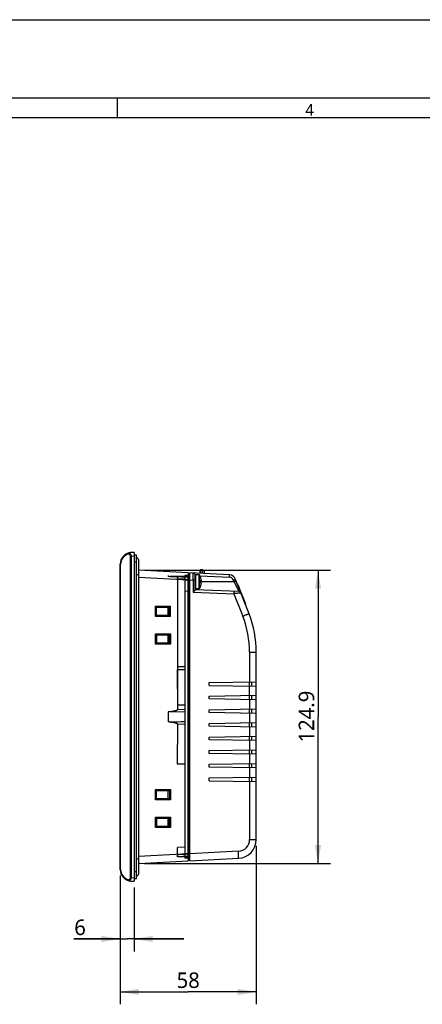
# Model space of a CAD drawing. Header units: inches. Extents: x 0 to 39, y 0 to 27.6.
# Tile 16 of 25: x 19.7 to 26.4, y 11.1 to 27.6. Entities that reach past the tile are written whole.
import ezdxf

# ---------------------------------------------------------------- set-up
doc = ezdxf.new("R2010")
doc.units = ezdxf.units.IN
doc.header["$LTSCALE"] = 2.143701
doc.header["$MEASUREMENT"] = 0
doc.layers.get('0').update_dxf_attribs({"linetype": 'CONTINUOUS'})
for name, color, linetype in [('PRT0001-SHAPE', 7, 'CONTINUOUS'), ('TOPRX05-DIM', 7, 'CONTINUOUS'), ('TOPRX05-FORMAT', 7, 'CONTINUOUS')]:
    doc.layers.add(name, color=color, linetype=linetype)
doc.styles.add('TEXTSTYLE_2', font='gothic.ttf')
doc.styles.add('TEXTSTYLE_3', font='malgun.ttf')
doc.dimstyles.new('DIMSTYLE_2', dxfattribs={"dimtxt": 0.260417, "dimasz": 0.3125, "dimexe": 0.125, "dimexo": 0.0625, "dimgap": 0.039062, "dimtad": 1, "dimdec": 1, "dimzin": 4, "dimdsep": 46, "dimtxsty": 'TEXTSTYLE_3', "dimblk": '_FILLED', "dimblk1": '_FILLED', "dimblk2": '_FILLED', "dimcen": 0.09, "dimadec": 5, "dimazin": 1, "dimtfac": 1, "dimtdec": 5, "dimtofl": 0, "dimtmove": 0, "dimatfit": 3, "dimldrblk": '_FILLED', "dimfxl": 1, "dimtolj": 1, "dimtzin": 4, "dimarcsym": 0})

# ---------------------------------------------------------------- blocks, each defined once
blk = doc.blocks.new('_FILLED')
at = {"color": 0, "linetype": 'BYBLOCK'}
blk.add_solid([(0, 0), (-1, 0.167), (-1, -0.167)], dxfattribs=at)
blk = doc.blocks.new('*D3')
at = {"layer": 'TOPRX05-DIM', "color": 2, "linetype": 'CONTINUOUS'}
for p, q in [((21.37, 13.213), (21.37, 11.942)), ((21.606, 13.014), (21.606, 11.942)), ((21.37, 12.151), (20.595, 12.151)), ((20.595, 12.151), (21.488, 12.151)), ((22.439, 12.151), (21.488, 12.151)), ((21.606, 12.151), (22.439, 12.151))]:
    blk.add_line(p, q, dxfattribs=at)
at = {"layer": 'TOPRX05-DIM', "color": 2, "linetype": 'CONTINUOUS', "xscale": 0.3125, "yscale": 0.3125, "zscale": 0.3125}
blk.add_blockref('_FILLED', (21.37, 12.151), dxfattribs=at)
at = {"layer": 'TOPRX05-DIM', "color": 2, "linetype": 'CONTINUOUS', "xscale": 0.3125, "yscale": 0.3125, "zscale": 0.3125, "rotation": 180}
blk.add_blockref('_FILLED', (21.606, 12.151), dxfattribs=at)
at = {"layer": 'TOPRX05-DIM', "color": 2, "linetype": 'CONTINUOUS', "insert": (20.795, 12.476), "char_height": 0.26, "width": 0.19965, "attachment_point": 3, "line_spacing_factor": 0.9, "style": 'TEXTSTYLE_3'}
blk.add_mtext('6', dxfattribs=at)
blk = doc.blocks.new('*D4')
at = {"layer": 'TOPRX05-DIM', "color": 2, "linetype": 'CONTINUOUS'}
for p, q in [((23.653, 13.714), (23.653, 11.056)), ((21.37, 13.213), (21.37, 11.056)), ((21.37, 11.264), (22.512, 11.264)), ((23.653, 11.264), (22.512, 11.264))]:
    blk.add_line(p, q, dxfattribs=at)
at = {"layer": 'TOPRX05-DIM', "color": 2, "linetype": 'CONTINUOUS', "xscale": 0.3125, "yscale": 0.3125, "zscale": 0.3125, "rotation": 180}
blk.add_blockref('_FILLED', (21.37, 11.264), dxfattribs=at)
at = {"layer": 'TOPRX05-DIM', "color": 2, "linetype": 'CONTINUOUS', "xscale": 0.3125, "yscale": 0.3125, "zscale": 0.3125}
blk.add_blockref('_FILLED', (23.653, 11.264), dxfattribs=at)
at = {"layer": 'TOPRX05-DIM', "color": 2, "linetype": 'CONTINUOUS', "insert": (22.512, 11.59), "char_height": 0.2604, "width": 0.39931, "attachment_point": 2, "line_spacing_factor": 0.9, "style": 'TEXTSTYLE_3'}
blk.add_mtext('58', dxfattribs=at)
blk = doc.blocks.new('*D5')
at = {"layer": 'TOPRX05-DIM', "color": 2, "linetype": 'CONTINUOUS'}
for p, q in [((21.781, 18.333), (24.898, 18.333)), ((24.689, 18.333), (24.689, 15.874)), ((24.689, 13.415), (24.689, 15.874)), ((21.781, 13.415), (24.898, 13.415))]:
    blk.add_line(p, q, dxfattribs=at)
at = {"layer": 'TOPRX05-DIM', "color": 2, "linetype": 'CONTINUOUS', "xscale": 0.3125, "yscale": 0.3125, "zscale": 0.3125}
for p, rotation in [((24.689, 18.333), 90), ((24.689, 13.415), 270)]:
    blk.add_blockref('_FILLED', p, dxfattribs=dict(at, rotation=rotation))
at = {"layer": 'TOPRX05-DIM', "color": 2, "linetype": 'CONTINUOUS', "insert": (24.364, 15.878), "char_height": 0.2604, "width": 0.8777, "attachment_point": 2, "rotation": 90, "line_spacing_factor": 0.9, "style": 'TEXTSTYLE_3'}
blk.add_mtext('124.9', dxfattribs=at)

msp = doc.modelspace()

# ---------------------------------------------------------------- linework, layer by layer
at = {"layer": 'PRT0001-SHAPE', "color": 7, "linetype": 'CONTINUOUS'}
for p, q in [((21.513514, 18.607911), (21.512504, 18.604098)), ((21.536666, 18.586516), (21.536665, 13.16223)), ((21.606084, 18.630278), (21.559844, 18.628663)), ((21.560131, 18.569654), (21.606084, 18.571259)), ((21.560131, 13.179091), (21.560131, 18.569654)), ((21.606084, 18.630278), (21.606084, 13.118467)), ((21.645454, 18.584336), (21.606084, 18.584336)), ((21.645454, 13.164409), (21.645454, 18.584336)), ((21.67695, 18.512167), (21.67695, 13.236577)), ((21.369863, 13.316812), (21.369863, 18.431933)), ((21.377129, 18.431933), (21.369863, 18.431933)), ((21.377129, 13.316814), (21.377129, 18.431933)), ((21.606084, 18.474146), (21.645454, 18.474116)), ((22.511596, 18.28961), (21.67695, 18.333351)), ((22.708446, 18.321836), (22.708446, 18.279293)), ((22.724194, 18.278468), (22.725018, 18.337561)), ((22.749877, 18.336258), (22.725018, 18.337561)), ((22.749877, 18.336258), (22.747819, 18.27723)), ((21.67695, 18.256262), (21.645454, 18.256262)), ((21.67695, 18.2154), (22.511596, 18.171657)), ((22.175769, 18.241695), (22.175769, 18.228361)), ((22.511596, 18.210761), (22.175769, 18.228361)), ((22.452541, 18.227108), (22.209477, 18.226497)), ((22.209477, 18.226609), (22.210512, 18.226636)), ((22.210933, 18.226519), (22.452541, 18.227108)), ((22.211027, 18.226636), (22.212013, 18.226604)), ((22.211695, 18.226498), (22.452541, 18.227108)), ((22.212013, 18.226604), (22.45254, 18.227366)), ((22.452541, 18.220503), (22.333637, 18.220088)), ((22.333637, 18.180745), (22.333637, 16.076884)), ((22.452541, 18.181133), (22.333638, 18.180745)), ((22.511596, 18.171445), (22.333638, 18.180745)), ((22.511596, 18.242881), (22.452541, 18.242365)), ((22.452541, 18.242624), (22.452541, 13.506127)), ((22.511596, 18.230419), (22.452541, 18.229904)), ((22.452542, 18.171842), (22.511594, 18.171482)), ((22.511596, 18.28961), (22.511596, 13.459135)), ((22.539155, 18.269925), (22.511596, 18.269925)), ((22.511596, 13.506127), (22.511596, 18.242623)), ((22.511596, 18.171743), (22.539155, 18.171667)), ((22.539155, 13.460579), (22.539155, 18.288165)), ((23.2024, 18.253406), (22.539155, 18.288165)), ((22.539155, 18.170213), (22.592396, 18.167427)), ((22.592396, 18.167427), (22.592396, 17.962337)), ((22.629706, 18.167427), (22.592396, 18.167427)), ((22.629706, 18.000306), (22.629706, 18.252325)), ((22.633643, 18.256262), (22.633643, 18.020042)), ((22.695962, 18.256262), (22.633643, 18.256262)), ((22.695962, 18.020042), (22.695962, 18.256262)), ((22.702866, 18.024131), (22.702866, 18.252173)), ((22.708618, 18.239932), (23.201711, 18.21409)), ((22.72026, 18.156961), (22.719886, 18.158142)), ((22.719969, 18.158169), (22.730378, 18.158169)), ((22.719974, 18.210214), (22.720833, 18.210214)), ((22.72026, 18.1539), (22.726765, 18.1539)), ((22.727885, 18.154076), (22.726765, 18.1539)), ((22.728859, 18.154527), (22.727885, 18.154076)), ((22.73019, 18.160279), (22.730373, 18.158169)), ((22.787186, 18.275167), (22.787186, 18.296942)), ((23.270922, 18.164144), (23.281092, 18.138152)), ((23.531543, 17.602563), (23.30621, 18.178493)), ((23.360381, 17.974841), (22.629706, 18.000356)), ((22.695962, 18.020042), (22.633643, 18.020042)), ((22.72026, 18.119342), (22.719877, 18.118204)), ((22.720857, 18.06609), (22.719974, 18.06609)), ((22.720135, 18.119692), (22.719999, 18.118133)), ((23.281092, 18.138152), (22.72026, 18.138152)), ((22.726765, 18.122404), (22.72026, 18.122404)), ((22.730383, 18.118134), (22.72026, 18.118134)), ((22.730101, 18.11498), (22.729347, 18.10836)), ((23.281092, 18.138152), (23.292173, 18.115586)), ((23.281092, 18.138152), (23.360381, 17.974841)), ((23.349388, 18.084343), (23.343888, 18.082191)), ((23.369265, 18.03354), (23.349388, 18.084343)), ((23.36075, 18.039094), (23.36625, 18.041246)), ((23.371864, 18.026897), (23.366364, 18.024746)), ((23.475901, 17.760989), (23.371864, 18.026897)), ((23.376044, 18.000004), (23.381544, 18.002156)), ((22.511596, 17.980671), (22.452541, 17.975505)), ((22.592396, 17.962337), (23.279522, 17.938342)), ((23.279522, 17.938342), (23.427737, 17.559521)), ((23.359817, 17.976047), (23.360381, 17.974841)), ((23.400551, 17.953576), (23.395051, 17.951425)), ((23.446543, 17.836024), (23.441044, 17.833872)), ((21.978652, 17.713318), (21.96265, 17.729301)), ((21.96265, 17.729301), (22.215609, 17.729093)), ((21.962651, 17.554879), (21.962655, 17.729291)), ((21.978652, 17.713318), (21.978667, 17.712419)), ((21.978652, 17.570859), (21.978652, 17.713318)), ((21.978667, 17.712419), (22.198735, 17.712204)), ((21.979307, 17.572399), (21.979307, 17.711779)), ((22.175769, 17.57259), (22.175769, 17.711587)), ((22.175769, 17.71114), (22.196769, 17.71112)), ((22.197838, 17.71219), (22.196769, 17.71112)), ((22.196769, 17.71112), (22.196769, 17.573058)), ((22.198735, 17.712204), (22.197838, 17.71219)), ((22.197838, 17.571987), (22.197838, 17.712191)), ((22.215609, 17.729093), (22.198735, 17.712203)), ((22.215607, 17.555056), (22.215608, 17.729104)), ((23.456165, 17.811431), (23.450666, 17.809279)), ((23.461923, 17.780507), (23.467422, 17.782659)), ((23.475901, 17.760989), (23.470401, 17.758837)), ((21.962647, 17.55487), (21.978652, 17.570859)), ((22.215609, 17.555073), (21.962647, 17.55487)), ((21.978667, 17.571759), (21.978652, 17.570859)), ((21.979307, 17.572399), (21.978667, 17.571759)), ((22.198737, 17.571973), (21.978667, 17.571759)), ((22.196769, 17.573058), (22.175769, 17.573037)), ((22.197838, 17.571988), (22.198737, 17.571973)), ((22.198737, 17.571973), (22.215609, 17.555073)), ((21.962649, 17.264723), (22.215606, 17.26452)), ((21.962658, 17.090336), (21.962656, 17.264706)), ((21.962656, 17.264706), (21.978652, 17.248751)), ((21.978652, 17.248751), (21.978667, 17.247852)), ((21.978652, 17.248751), (21.978652, 17.106292)), ((21.978667, 17.247852), (22.198735, 17.247637)), ((21.979307, 17.107832), (21.979307, 17.247212)), ((22.175769, 17.24702), (21.979307, 17.247212)), ((22.175769, 17.108023), (22.175769, 17.24702)), ((22.175769, 17.246573), (22.196769, 17.246553)), ((22.196769, 17.246553), (22.196769, 17.108491)), ((22.198735, 17.247637), (22.197838, 17.247623)), ((22.197838, 17.10742), (22.197838, 17.247624)), ((22.215606, 17.26452), (22.198735, 17.247636)), ((22.215609, 17.264529), (22.215616, 17.09049)), ((22.215612, 17.090507), (21.962652, 17.09032)), ((21.978652, 17.106292), (21.962658, 17.090336)), ((21.978667, 17.107192), (21.978652, 17.106292)), ((21.979307, 17.107832), (21.978667, 17.107192)), ((22.198734, 17.107406), (21.978667, 17.107192)), ((21.979307, 17.107832), (22.175769, 17.108023)), ((22.196769, 17.108491), (22.175769, 17.10847)), ((22.197838, 17.107421), (22.198734, 17.107406)), ((22.215616, 17.09049), (22.198734, 17.107408)), ((23.541399, 16.957055), (23.541397, 16.460966)), ((23.541399, 16.957048), (23.653328, 16.95705)), ((23.653328, 16.388515), (23.653328, 16.957049)), ((22.452541, 16.711674), (22.333637, 16.712711)), ((22.333637, 16.665954), (22.45254, 16.666992)), ((22.33521, 16.000477), (22.333637, 16.665954)), ((22.865926, 16.449175), (23.653328, 16.46292)), ((22.865926, 16.401931), (22.865926, 16.449175)), ((22.865926, 16.401931), (23.653328, 16.388187)), ((23.537278, 16.390213), (23.537278, 16.460894)), ((23.541397, 16.232619), (23.541397, 16.390141)), ((23.574588, 16.461545), (23.574588, 16.389562)), ((23.653328, 16.160168), (23.653328, 16.388187)), ((22.865926, 16.220829), (23.653328, 16.234573)), ((22.865926, 16.173585), (22.865926, 16.220829)), ((23.653328, 16.159841), (22.865926, 16.173585)), ((23.537278, 16.161866), (23.537278, 16.232547)), ((23.574588, 16.233199), (23.574588, 16.161215)), ((22.333637, 16.076884), (22.452541, 16.075847)), ((23.541397, 16.161794), (23.541397, 16.004273)), ((23.653328, 15.931822), (23.653328, 16.159841)), ((22.175769, 15.956732), (22.175769, 15.792013)), ((22.210933, 15.962077), (22.452541, 15.960408)), ((22.335211, 16.000476), (22.452541, 15.999351)), ((22.865926, 15.992482), (23.653328, 16.006227)), ((22.865926, 15.945238), (22.865926, 15.992482)), ((23.653328, 15.931494), (22.865926, 15.945238)), ((23.537278, 15.93352), (23.537278, 16.004201)), ((23.541397, 15.933448), (23.541397, 15.775926)), ((23.574588, 16.004852), (23.574588, 15.932869)), ((23.653328, 15.703475), (23.653328, 15.931494)), ((22.209477, 15.786564), (22.210512, 15.786634)), ((22.211027, 15.786634), (22.212013, 15.786544)), ((22.333637, 15.08279), (22.33521, 15.748267)), ((22.452541, 15.749393), (22.33521, 15.748268)), ((22.865926, 15.764136), (23.653328, 15.77788)), ((22.865926, 15.716892), (22.865926, 15.764136)), ((23.653328, 15.703148), (22.865926, 15.716892)), ((23.537278, 15.705173), (23.537278, 15.775854)), ((23.541397, 15.705102), (23.541397, 15.54758)), ((23.574588, 15.776506), (23.574588, 15.704522)), ((23.653328, 15.475129), (23.653328, 15.703148)), ((22.865926, 15.53579), (23.653328, 15.549534)), ((22.865926, 15.488545), (22.865926, 15.53579)), ((23.537278, 15.476827), (23.537278, 15.547508)), ((23.574588, 15.548159), (23.574588, 15.476176)), ((23.653328, 15.474801), (22.865926, 15.488545)), ((23.541397, 15.476755), (23.541397, 15.319233)), ((23.653328, 15.246783), (23.653328, 15.474801)), ((22.865926, 15.307443), (23.653328, 15.321187)), ((22.865926, 15.260199), (22.865926, 15.307443)), ((23.653328, 15.246455), (22.865926, 15.260199)), ((23.537278, 15.24848), (23.537278, 15.319162)), ((23.541397, 15.248409), (23.541397, 15.090887)), ((23.574588, 15.319813), (23.574588, 15.247829)), ((23.653328, 15.018436), (23.653328, 15.246455)), ((22.452541, 15.081752), (22.333637, 15.08279)), ((22.865926, 15.079097), (23.653328, 15.092841)), ((22.865926, 15.031853), (22.865926, 15.079097)), ((23.653328, 15.018108), (22.865926, 15.031853)), ((23.537278, 15.020134), (23.537278, 15.090815)), ((23.541397, 15.020062), (23.541397, 14.862541)), ((23.574588, 15.091466), (23.574588, 15.019483)), ((23.653328, 14.79009), (23.653328, 15.018108)), ((22.865926, 14.85075), (23.653328, 14.864494)), ((23.537278, 14.791788), (23.537278, 14.862469)), ((23.574588, 14.86312), (23.574588, 14.791136)), ((22.865926, 14.803506), (22.865926, 14.85075)), ((22.865926, 14.803506), (23.653328, 14.789762)), ((23.541395, 14.791716), (23.541404, 13.817674)), ((23.653328, 13.817857), (23.653328, 14.789762)), ((21.962649, 14.658424), (22.215606, 14.658221)), ((21.978652, 14.642452), (21.962649, 14.658424)), ((21.962655, 14.484021), (21.962656, 14.658407)), ((21.978652, 14.642452), (21.978667, 14.641553)), ((21.978652, 14.499993), (21.978652, 14.642452)), ((21.978667, 14.641553), (22.198735, 14.641338)), ((21.979307, 14.501533), (21.979307, 14.640913)), ((22.175769, 14.501724), (22.175769, 14.640721)), ((22.175769, 14.640274), (22.196769, 14.640254)), ((22.196769, 14.640254), (22.196769, 14.502191)), ((22.198735, 14.641338), (22.197838, 14.641324)), ((22.197838, 14.641324), (22.197838, 14.501121)), ((22.215606, 14.658221), (22.198735, 14.641336)), ((22.215609, 14.658229), (22.215612, 14.484208)), ((22.215609, 14.484218), (21.96265, 14.48401)), ((21.978652, 14.499993), (21.962655, 14.484021)), ((21.978667, 14.500892), (21.978652, 14.499993)), ((21.979307, 14.501533), (21.978667, 14.500892)), ((22.198734, 14.501107), (21.978667, 14.500892)), ((21.979307, 14.501533), (22.175769, 14.501724)), ((22.196769, 14.502191), (22.175769, 14.502171)), ((22.197838, 14.501122), (22.198734, 14.501107)), ((22.198734, 14.501109), (22.215609, 14.484218)), ((21.962649, 14.193857), (22.215606, 14.193654)), ((21.962658, 14.01947), (21.962656, 14.19384)), ((21.962656, 14.19384), (21.978652, 14.177885)), ((22.215606, 14.193654), (22.198735, 14.176769)), ((22.215609, 14.193662), (22.215616, 14.019624)), ((21.978652, 14.035426), (21.962658, 14.01947)), ((21.978652, 14.177885), (21.978667, 14.176986)), ((21.978652, 14.177885), (21.978652, 14.035426)), ((21.978667, 14.036325), (21.978652, 14.035426)), ((21.978667, 14.176986), (22.198735, 14.176771)), ((22.198734, 14.03654), (21.978667, 14.036325)), ((21.979307, 14.036966), (21.979307, 14.176346)), ((21.979307, 14.036966), (22.175769, 14.037157)), ((22.175769, 14.037157), (22.175769, 14.176154)), ((22.175769, 14.175707), (22.196769, 14.175687)), ((22.196769, 14.037624), (22.175769, 14.037604)), ((22.196769, 14.175687), (22.196769, 14.037624)), ((22.198735, 14.176771), (22.197838, 14.176757)), ((22.197838, 14.036554), (22.197838, 14.176758)), ((22.197838, 14.036555), (22.198734, 14.03654)), ((22.215616, 14.019624), (22.198734, 14.036541)), ((21.367895, 13.905324), (21.369863, 13.905324)), ((21.367895, 13.905324), (21.367895, 13.747962)), ((21.367895, 13.889211), (21.369863, 13.889211)), ((22.215612, 14.01964), (21.962652, 14.019454)), ((21.367895, 13.850338), (21.369863, 13.850338)), ((21.367895, 13.811574), (21.369863, 13.811574)), ((21.369863, 13.795515), (21.367895, 13.795515)), ((21.369863, 13.754092), (21.367895, 13.754092)), ((21.369863, 13.747962), (21.367895, 13.747962)), ((23.541399, 13.817857), (23.653328, 13.817857)), ((22.511596, 13.577087), (21.67695, 13.533345)), ((22.452541, 13.687364), (22.333637, 13.686327)), ((22.333638, 13.568), (22.333637, 13.686327)), ((22.511596, 13.537983), (22.333637, 13.528657)), ((22.452541, 13.574204), (22.333638, 13.568)), ((22.452541, 13.567611), (22.333638, 13.568)), ((22.511596, 13.577435), (22.452541, 13.577836)), ((22.511594, 13.577344), (22.452542, 13.576821)), ((22.452542, 13.576869), (22.511594, 13.577262)), ((22.539155, 13.576995), (22.511596, 13.577087)), ((23.354755, 13.621276), (22.539155, 13.57853)), ((21.645454, 13.492482), (21.67695, 13.492482)), ((21.67695, 13.415393), (22.511596, 13.459135)), ((22.452541, 13.528242), (22.333637, 13.528657)), ((22.511596, 13.518325), (22.452541, 13.51884)), ((22.511594, 13.505864), (22.452542, 13.506379)), ((22.511596, 13.47882), (22.539155, 13.47882)), ((22.539155, 13.460579), (23.354851, 13.503328)), ((21.369863, 13.316812), (21.377129, 13.316812)), ((21.645454, 13.274599), (21.606084, 13.274627)), ((21.512504, 13.144647), (21.513514, 13.140834)), ((21.522018, 13.128084), (21.524012, 13.126805)), ((21.559844, 13.120081), (21.606084, 13.118467)), ((21.560131, 13.179091), (21.606084, 13.177487)), ((21.606084, 13.164408), (21.645454, 13.164408))]:
    msp.add_line(p, q, dxfattribs=at)
for centre, radius, start, end in [((21.566714, 18.431933), 0.19685, 92.0000406, 180), ((21.554294, 18.431933), 0.177165, 103.6436249, 180.0000035), ((21.645454, 18.512167), 0.031496, 0, 90), ((22.724194, 18.321834), 0.015748, 87.0003641, 180), ((22.747816, 18.296942), 0.03937, 0, 86.9999378), ((22.590336, 18.246059), 0.03937, 359.9996159, 87), ((22.633643, 18.252325), 0.003937, 90, 180), ((22.695962, 18.248388), 0.007874, 28.7302608, 90), ((22.494863, 18.138152), 0.237205, 17.6858313, 28.7302608), ((22.494863, 18.138152), 0.225994, 355.2296005, 5.0815948), ((22.479663, 18.13378), 0.252173, 17.0294533, 17.6409241), ((22.465888, 18.129543), 0.266586, 16.8339397, 17.0330841), ((22.717106, 18.209018), 0.003937, 339.3438616, 357.9783721), ((22.489357, 18.136575), 0.242086, 15.0967186, 16.8496906), ((22.495213, 18.138256), 0.235995, 11.0707699, 15.0754112), ((22.493865, 18.137913), 0.237383, 6.1148725, 11.0895685), ((22.498365, 18.138527), 0.232843, 5.3604117, 6.0825551), ((23.197592, 18.135455), 0.078742, 21.3670448, 87.0018062), ((23.196219, 18.135458), 0.11811, 21.3680717, 87), ((22.633643, 18.023979), 0.003937, 255, 270), ((22.695962, 18.027916), 0.007874, 270, 331.2697392), ((22.494863, 18.138152), 0.237205, 331.2697392, 342.3141687), ((22.497805, 18.137304), 0.233303, 342.2271809, 342.8938942), ((22.498081, 18.137403), 0.222759, 355.4399596, 355.8783805), ((22.501311, 18.137168), 0.21952, 355.8787777, 356.1589549), ((22.485969, 18.137971), 0.234882, 356.2142822, 359.6598364), ((22.495789, 18.138258), 0.225064, 1.6781063, 2.7496921), ((22.49653, 18.138282), 0.224323, 359.5646854, 1.6773588), ((22.717106, 18.067286), 0.003937, 2.0215116, 20.8321265), ((22.498513, 18.137085), 0.232562, 342.8941055, 343.1567566), ((22.495205, 18.137976), 0.235986, 343.1824667, 349.2690927), ((22.489444, 18.139237), 0.241882, 349.2297982, 352.6661584), ((22.473452, 18.139613), 0.257828, 354.5175273, 355.221308), ((23.359007, 17.935495), 0.03937, 21.368, 88.0001007), ((21.887901, 16.957058), 1.653498, 359.999882, 21.3679995), ((21.881674, 16.957049), 1.771654, 0.0000029, 21.368005), ((22.841931, 11.703174), 4.305408, 98.4276238, 98.9009594), ((22.807062, -51.316481), 67.105744, 90.30269629, 90.51023215), ((22.758144, -44.660801), 60.449817, 90.28965963, 90.51764307), ((23.344543, 13.817857), 0.196853, 272.9735478, 359.946747), ((23.338367, 13.817857), 0.314961, 272.9999984, 360), ((21.566714, 13.316812), 0.19685, 180, 267.9999958), ((21.554294, 13.316812), 0.177165, 179.9992719, 256.3562406), ((21.645454, 13.236577), 0.031496, 270, 360)]:
    msp.add_arc(centre, radius, start, end, dxfattribs=at)
for points, knots in [([(21.52028, 18.623228), (21.517274, 18.622499), (21.51335, 18.617769), (21.512098, 18.610574), (21.512188, 18.606259), (21.512504, 18.604099)], [0, 0, 0, 0, 0.420795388, 0.702971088, 1, 1, 1, 1]), ([(21.512504, 18.604099), (21.514845, 18.603336), (21.524181, 18.59964), (21.532564, 18.59291), (21.536666, 18.586516)], [0, 0, 0, 0, 0.244776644, 1, 1, 1, 1]), ([(21.524012, 18.62194), (21.523361, 18.621599), (21.520527, 18.619763), (21.518251, 18.617146), (21.516826, 18.614936)], [0, 0, 0, 0, 0.218425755, 1, 1, 1, 1]), ([(21.52028, 18.623228), (21.520561, 18.623296), (21.521931, 18.623386), (21.523203, 18.62262), (21.524012, 18.62194)], [0, 0, 0, 0, 0.214899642, 1, 1, 1, 1]), ([(21.559844, 18.628663), (21.550761, 18.628346), (21.53858, 18.626511), (21.526932, 18.622948), (21.524012, 18.62194)], [0, 0, 0, 0, 0.746328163, 1, 1, 1, 1]), ([(21.524012, 18.62194), (21.524906, 18.621484), (21.528538, 18.619479), (21.531896, 18.616983), (21.534234, 18.614881)], [0, 0, 0, 0, 0.241826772, 1, 1, 1, 1]), ([(21.534234, 18.614881), (21.535632, 18.613624), (21.541347, 18.607887), (21.54571, 18.600845), (21.548167, 18.595144)], [0, 0, 0, 0, 0.232465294, 1, 1, 1, 1]), ([(21.536666, 18.586516), (21.537435, 18.587335), (21.540924, 18.590643), (21.544919, 18.593413), (21.548167, 18.595144)], [0, 0, 0, 0, 0.233993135, 1, 1, 1, 1]), ([(21.536666, 18.586516), (21.538428, 18.585142), (21.546123, 18.579345), (21.554044, 18.57386), (21.560131, 18.569654)], [0, 0, 0, 0, 0.231996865, 1, 1, 1, 1]), ([(21.560131, 18.569654), (21.559064, 18.571827), (21.554943, 18.58026), (21.550921, 18.588746), (21.548167, 18.595144)], [0, 0, 0, 0, 0.257953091, 1, 1, 1, 1]), ([(22.333637, 18.220088), (22.334642, 18.220063), (22.33296, 18.213941), (22.334663, 18.20789), (22.333709, 18.194738), (22.33376, 18.185762), (22.333638, 18.180745)], [0, 0, 0, 0, 0.07662748, 0.293315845, 0.617482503, 1, 1, 1, 1]), ([(22.333637, 18.180745), (22.33376, 18.185762), (22.333709, 18.194738), (22.334663, 18.207891), (22.33296, 18.213942), (22.334643, 18.220063), (22.333638, 18.220088)], [0, 0, 0, 0, 0.382538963, 0.706706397, 0.923382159, 1, 1, 1, 1]), ([(22.511594, 18.171402), (22.504981, 18.171543), (22.491806, 18.171771), (22.47212, 18.1716), (22.45905, 18.171827), (22.452542, 18.17197)], [0, 0, 0, 0, 0.33602559, 0.669312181, 1, 1, 1, 1]), ([(22.592396, 18.167427), (22.59253, 18.175088), (22.592766, 18.19013), (22.593033, 18.211966), (22.593201, 18.232097), (22.593261, 18.249733), (22.59323, 18.262571), (22.593129, 18.27108), (22.593053, 18.276049), (22.592898, 18.27985), (22.592858, 18.282865), (22.592552, 18.284207), (22.592599, 18.285366), (22.592396, 18.285375)], [0, 0, 0, 0, 0.194800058, 0.382469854, 0.555207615, 0.706605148, 0.830934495, 0.881355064, 0.923324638, 0.956423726, 0.980313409, 0.99484009, 1, 1, 1, 1]), ([(22.730378, 18.158169), (22.730534, 18.157198), (22.730206, 18.155664), (22.729178, 18.154733), (22.728859, 18.154527)], [0, 0, 0, 0, 0.721762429, 1, 1, 1, 1]), ([(23.201714, 18.21409), (23.201976, 18.219098), (23.202314, 18.226378), (23.202622, 18.235621), (23.202786, 18.241539), (23.20279, 18.246256), (23.202886, 18.250112), (23.202557, 18.251858), (23.202668, 18.253392), (23.2024, 18.253406)], [0, 0, 0, 0, 0.382071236, 0.554718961, 0.705933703, 0.830052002, 0.922524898, 0.979615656, 1, 1, 1, 1]), ([(23.270922, 18.164144), (23.27548, 18.16593), (23.28208, 18.168533), (23.290446, 18.171877), (23.295725, 18.174004), (23.300013, 18.175768), (23.302959, 18.176979), (23.304628, 18.177727), (23.305536, 18.17809), (23.305859, 18.17833), (23.30624, 18.178443), (23.306209, 18.178495)], [0, 0, 0, 0, 0.385443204, 0.558484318, 0.709522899, 0.833104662, 0.924823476, 0.957501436, 0.981018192, 0.995212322, 1, 1, 1, 1]), ([(22.629706, 18.000306), (22.629706, 18.000125), (22.629269, 17.999643), (22.628598, 17.998722), (22.627371, 17.997381), (22.625107, 17.994899), (22.621526, 17.991178), (22.616603, 17.986174), (22.611042, 17.980609), (22.602934, 17.972578), (22.596661, 17.966462), (22.592396, 17.962337)], [0, 0, 0, 0, 0.010220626, 0.032907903, 0.066979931, 0.111061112, 0.222894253, 0.357266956, 0.506617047, 0.665872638, 1, 1, 1, 1]), ([(22.728854, 18.121779), (22.729172, 18.121576), (22.730207, 18.120646), (22.730532, 18.119111), (22.730383, 18.118134)], [0, 0, 0, 0, 0.276277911, 1, 1, 1, 1]), ([(23.281092, 18.138152), (23.285478, 18.13987), (23.291973, 18.14243), (23.300329, 18.145767), (23.30583, 18.147981), (23.310281, 18.149812), (23.313276, 18.151044), (23.314927, 18.151786), (23.315764, 18.152122), (23.316082, 18.152352), (23.316399, 18.152445), (23.316381, 18.152496)], [0, 0, 0, 0, 0.370876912, 0.549596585, 0.708645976, 0.837283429, 0.929738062, 0.961169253, 0.982973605, 0.995708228, 1, 1, 1, 1]), ([(23.279522, 17.938342), (23.27969, 17.943164), (23.279876, 17.950338), (23.27995, 17.959591), (23.279919, 17.965769), (23.27977, 17.970694), (23.279593, 17.974545), (23.279285, 17.976344), (23.279089, 17.97768), (23.278836, 17.977688)], [0, 0, 0, 0, 0.366683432, 0.545015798, 0.704369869, 0.83359601, 0.926729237, 0.980782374, 1, 1, 1, 1]), ([(23.395671, 17.949839), (23.39574, 17.949664), (23.394383, 17.949819), (23.39328, 17.949338), (23.39014, 17.949165), (23.386394, 17.948675), (23.38141, 17.948182), (23.372964, 17.947302), (23.360266, 17.946044), (23.342914, 17.944345), (23.32318, 17.942446), (23.301786, 17.94042), (23.287044, 17.939043), (23.279522, 17.938342)], [0, 0, 0, 0, 0.00484635, 0.01950011, 0.043787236, 0.07747204, 0.12010339, 0.171165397, 0.29634211, 0.447674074, 0.61945029, 0.805845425, 1, 1, 1, 1]), ([(23.531543, 17.602564), (23.531613, 17.602385), (23.530613, 17.601966), (23.529547, 17.601226), (23.526957, 17.600075), (23.523707, 17.598564), (23.519414, 17.596692), (23.512032, 17.593518), (23.50082, 17.588833), (23.485331, 17.582481), (23.467531, 17.575295), (23.448079, 17.567538), (23.434619, 17.562229), (23.427734, 17.559528)], [0, 0, 0, 0, 0.005132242, 0.019466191, 0.043051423, 0.075755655, 0.117265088, 0.167187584, 0.290527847, 0.441231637, 0.613948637, 0.802668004, 1, 1, 1, 1]), ([(22.210931, 15.962091), (22.215009, 15.962848), (22.222808, 15.964266), (22.234045, 15.96604), (22.244287, 15.967758), (22.253635, 15.969453), (22.262185, 15.971096), (22.270018, 15.972678), (22.277195, 15.974236), (22.283783, 15.975745), (22.28983, 15.977225), (22.295379, 15.978677), (22.300471, 15.980097), (22.305134, 15.981497), (22.3094, 15.982873), (22.313295, 15.984222), (22.316836, 15.98557), (22.32005, 15.986901), (22.322967, 15.988193), (22.325571, 15.989511), (22.327885, 15.990837), (22.329956, 15.992123), (22.331788, 15.993395), (22.333361, 15.9947), (22.334602, 15.99608), (22.335428, 15.997542), (22.335678, 15.999078), (22.335416, 16.000041), (22.335211, 16.000477)], [0, 0, 0, 0, 0.092809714, 0.177360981, 0.254557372, 0.325194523, 0.389939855, 0.449375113, 0.504008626, 0.554287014, 0.600605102, 0.643295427, 0.682642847, 0.71888294, 0.752236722, 0.782929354, 0.811125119, 0.837001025, 0.860764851, 0.882481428, 0.902282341, 0.920424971, 0.937011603, 0.952160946, 0.966069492, 0.978343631, 0.989227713, 1, 1, 1, 1]), ([(22.209479, 15.786579), (22.20582, 15.787116), (22.198451, 15.788625), (22.187177, 15.790206), (22.179588, 15.791411), (22.175769, 15.792013)], [0, 0, 0, 0, 0.324937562, 0.660299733, 1, 1, 1, 1]), ([(22.212007, 15.786557), (22.211466, 15.786636), (22.210603, 15.786194), (22.20978, 15.786534), (22.209479, 15.786579)], [0, 0, 0, 0, 0.642233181, 1, 1, 1, 1]), ([(22.33521, 15.748267), (22.335539, 15.749251), (22.33566, 15.751652), (22.333375, 15.754052), (22.330979, 15.755974), (22.328191, 15.757731), (22.324552, 15.759836), (22.320059, 15.761864), (22.315654, 15.763643), (22.311828, 15.765046), (22.308047, 15.76631), (22.303263, 15.767835), (22.296678, 15.769729), (22.287768, 15.772075), (22.278923, 15.774122), (22.27116, 15.775825), (22.264737, 15.777136), (22.256872, 15.778671), (22.246053, 15.780726), (22.230762, 15.783136), (22.218975, 15.7853), (22.212007, 15.786557)], [0, 0, 0, 0, 0.023405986, 0.048985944, 0.070638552, 0.093489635, 0.123065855, 0.165566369, 0.204581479, 0.230325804, 0.257539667, 0.294577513, 0.343664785, 0.412196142, 0.502570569, 0.548576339, 0.59160341, 0.650573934, 0.729467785, 0.840179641, 1, 1, 1, 1]), ([(22.333637, 13.528657), (22.334642, 13.528681), (22.33296, 13.534803), (22.334663, 13.540854), (22.333709, 13.554007), (22.333761, 13.562982), (22.333638, 13.568)], [0, 0, 0, 0, 0.076627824, 0.29331627, 0.617482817, 1, 1, 1, 1]), ([(22.333637, 13.568), (22.33376, 13.562982), (22.333709, 13.554006), (22.334663, 13.540853), (22.33296, 13.534803), (22.334643, 13.528681), (22.333638, 13.528657)], [0, 0, 0, 0, 0.382539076, 0.70670663, 0.923382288, 1, 1, 1, 1]), ([(23.354851, 13.503328), (23.355127, 13.503342), (23.355652, 13.504296), (23.356011, 13.505947), (23.356457, 13.508854), (23.356946, 13.514703), (23.357328, 13.524575), (23.35745, 13.539048), (23.357264, 13.556686), (23.356761, 13.576796), (23.355959, 13.598608), (23.355251, 13.613628), (23.354851, 13.621276)], [0, 0, 0, 0, 0.007001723, 0.022190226, 0.046394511, 0.07963081, 0.171968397, 0.295952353, 0.44680943, 0.618893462, 0.805870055, 1, 1, 1, 1]), ([(21.512504, 13.144647), (21.512189, 13.142486), (21.512098, 13.138171), (21.51335, 13.130976), (21.517274, 13.126246), (21.52028, 13.125516)], [0, 0, 0, 0, 0.297026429, 0.579203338, 1, 1, 1, 1]), ([(21.536665, 13.16223), (21.535249, 13.160021), (21.528848, 13.152142), (21.519596, 13.146957), (21.512504, 13.144647)], [0, 0, 0, 0, 0.260229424, 1, 1, 1, 1]), ([(21.513514, 13.140834), (21.513948, 13.139524), (21.515849, 13.134752), (21.519013, 13.130358), (21.522018, 13.128084)], [0, 0, 0, 0, 0.268082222, 1, 1, 1, 1]), ([(21.524012, 13.126805), (21.523704, 13.126546), (21.522643, 13.125754), (21.521191, 13.125295), (21.52028, 13.125516)], [0, 0, 0, 0, 0.300563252, 1, 1, 1, 1]), ([(21.548167, 13.153601), (21.546813, 13.150459), (21.541126, 13.139695), (21.531801, 13.130775), (21.524012, 13.126805)], [0, 0, 0, 0, 0.281323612, 1, 1, 1, 1]), ([(21.524012, 13.126805), (21.526932, 13.125796), (21.53858, 13.122234), (21.550761, 13.120399), (21.559844, 13.120081)], [0, 0, 0, 0, 0.253669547, 1, 1, 1, 1]), ([(21.536665, 13.162229), (21.537411, 13.161435), (21.540894, 13.158123), (21.544889, 13.155348), (21.548167, 13.153601)], [0, 0, 0, 0, 0.226753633, 1, 1, 1, 1]), ([(21.536666, 13.162229), (21.538428, 13.163604), (21.546123, 13.169399), (21.554047, 13.174881), (21.560131, 13.179091)], [0, 0, 0, 0, 0.231997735, 1, 1, 1, 1]), ([(21.548167, 13.153601), (21.549024, 13.15568), (21.5512, 13.161032), (21.555713, 13.169278), (21.558735, 13.175754), (21.560131, 13.179091)], [0, 0, 0, 0, 0.239480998, 0.614719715, 1, 1, 1, 1])]:
    msp.add_open_spline(points, degree=3, knots=knots, dxfattribs=at)
for points in [[(21.516826, 18.614936), (21.515423, 18.61276), (21.514329, 18.610368), (21.513514, 18.607911)], [(22.726765, 18.122404), (22.727492, 18.122404), (22.728243, 18.122172), (22.728854, 18.121779)]]:
    msp.add_open_spline(points, degree=3, dxfattribs=at)
at = {"layer": 'TOPRX05-FORMAT', "color": 7, "linetype": 'CONTINUOUS'}
for p, q in [((0, 27.559055), (38.976378, 27.559055)), ((1.312336, 26.246719), (37.664042, 26.246719)), ((21.325459, 25.918635), (21.325459, 26.246719)), ((1.64042, 25.918635), (37.335958, 25.918635))]:
    msp.add_line(p, q, dxfattribs=at)

# ---------------------------------------------------------------- texts
at = {"layer": 'TOPRX05-FORMAT', "color": 7, "linetype": 'CONTINUOUS', "insert": (24.475066, 26.148294), "char_height": 0.19685, "width": 0.15091864, "attachment_point": 1, "line_spacing_factor": 0.9, "style": 'TEXTSTYLE_2'}
msp.add_mtext('4', dxfattribs=at)

# ---------------------------------------------------------------- dimensions: what is measured, and where the dimension line sits
at = {"layer": 'TOPRX05-DIM', "color": 2, "linetype": 'CONTINUOUS'}
dim = msp.add_linear_dim(base=(24.689357, 13.415393), p1=(21.718617, 18.333351), p2=(21.718617, 13.415393), angle=270, dimstyle='DIMSTYLE_2', dxfattribs=at)
dim.commit()
dim.dimension.update_dxf_attribs({"geometry": '*D5', "text_midpoint": (24.689357, 15.88382), "dimtype": 160})
for base, p2, picture, middle in [((23.653328, 11.264112), (23.653328, 13.77619), '*D4', (22.516197, 11.264112)), ((21.606084, 12.150818), (21.606084, 13.0768), '*D3', (20.697547, 12.150818))]:
    dim = msp.add_linear_dim(base=base, p1=(21.369863, 13.275145), p2=p2, dimstyle='DIMSTYLE_2', dxfattribs=at)
    dim.commit()
    dim.dimension.update_dxf_attribs({"geometry": picture, "text_midpoint": middle, "dimtype": 160})

doc.saveas('drawing.dxf')
